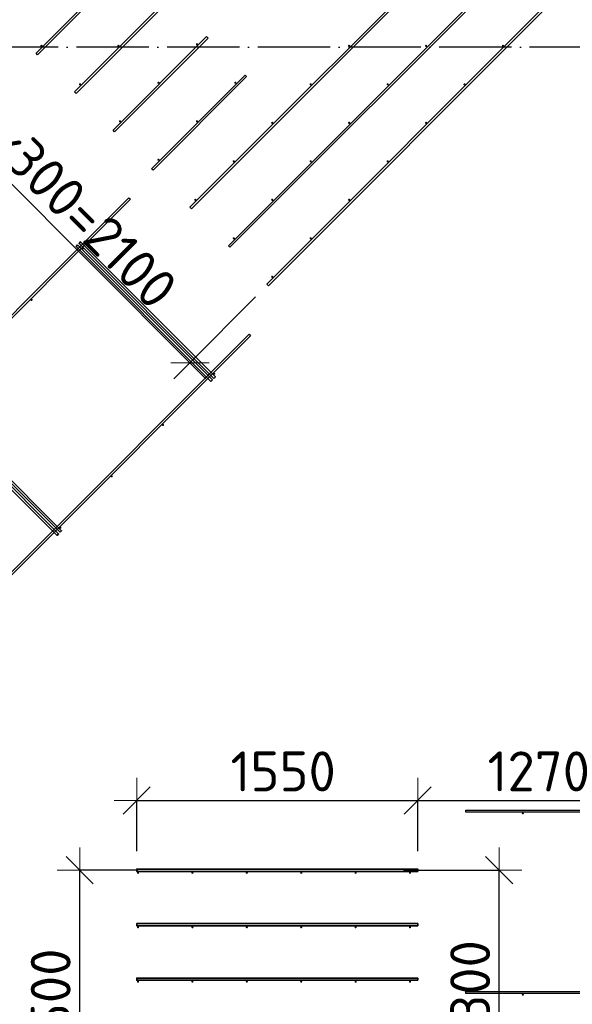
# Model space of a CAD drawing. Header units: millimetres. Extents: x -3483 to 105345, y -283423 to 72284.
# Tile 88 of 155: x 90434 to 93483, y 1425 to 6851. Entities that reach past the tile are written whole.
import ezdxf

# ---------------------------------------------------------------- set-up
doc = ezdxf.new("R2010")
doc.units = ezdxf.units.MM
doc.header["$PDMODE"] = 65
doc.linetypes.add('______11', pattern=[500, 400, -50, 0, -50])
doc.linetypes.add('______5', pattern=[1100, 800, -100, 100, -100])
doc.layers.add('Арм.стержн. Доп. арматура', color=180, linetype='Continuous', lineweight=35)
doc.layers.add('Размерная линия_ общее', color=7, linetype='Continuous', lineweight=13)
doc.layers.add('Арм.стержн. Фиксатор', color=7, linetype='Continuous', lineweight=35, true_color=0x501e0f)
doc.layers.add('Осевая линия_ общее', color=7, linetype='______5', lineweight=13, true_color=0xa0a0a0)
doc.styles.add('ISOCPEUR', font='ISOCPEUR')
doc.dimstyles.new('DIMSTYLE_4', dxfattribs={"dimtxt": 220, "dimasz": 250, "dimexe": 0, "dimexo": 0, "dimgap": 110, "dimtad": 2, "dimdec": 0, "dimrnd": 5, "dimzin": 12, "dimdsep": 46, "dimtxsty": 'ISOCPEUR', "dimblk1": 'ALL_ML_STRICH', "dimblk2": 'ALL_ML_STRICH', "dimsah": 1, "dimcen": 0, "dimclrd": 7, "dimclre": 256, "dimclrt": 7, "dimadec": 0, "dimazin": 0, "dimtfac": 1, "dimtdec": 0, "dimtix": 1, "dimtmove": 2, "dimatfit": 3, "dimfxl": 0, "dimtzin": 0, "dimlwd": 0, "dimlwe": -3, "dimarcsym": 0})

# ---------------------------------------------------------------- blocks, each defined once
blk = doc.blocks.new('ALL_ML_STRICH')
at = {"color": 0, "linetype": 'ByBlock', "lineweight": -2}
for p, q in [((0, -0.5), (0, 0.5)), ((-0.3, -0.3), (0.3, 0.3)), ((-1, 0), (0.5, 0))]:
    blk.add_line(p, q, dxfattribs=at)
blk = doc.blocks.new('*D658')
at = {"layer": 'DEFPOINTS', "color": 7, "linetype": 'Continuous', "lineweight": 13, "transparency": 33554687}
for p in [(90318.3, 6875.1), (89889, 6446.1), (91807, 5393.9)]:
    blk.add_point(p, dxfattribs=at)
at = {"layer": 'Размерная линия_ общее', "color": 253, "linetype": 'Continuous', "lineweight": -2, "true_color": 0xa0a0a0, "transparency": 33554687}
for p, q in [((90247.5, 6804.4), (89889, 6446.1)), ((91736.2, 5323.2), (91373.5, 4960.7))]:
    blk.add_line(p, q, dxfattribs=at)
at = {"layer": 'Размерная линия_ общее', "color": 7, "linetype": 'Continuous', "lineweight": -2, "transparency": 33554687}
blk.add_line((89889, 6446.1), (91373.5, 4960.7), dxfattribs=at)
at = {"layer": 'Размерная линия_ общее', "color": 7, "linetype": 'Continuous', "lineweight": 13, "transparency": 33554687, "xscale": 250, "yscale": 250, "zscale": 250}
for p, rotation in [((89889, 6446.1), 134.9818911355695), ((91373.5, 4960.7), 314.9818911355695)]:
    blk.add_blockref('ALL_ML_STRICH', p, dxfattribs=dict(at, rotation=rotation))
at = {"layer": 'Размерная линия_ общее', "color": 7, "linetype": 'Continuous', "lineweight": 13, "transparency": 33554687, "insert": (90301.3, 6415.6), "char_height": 220, "width": 11, "attachment_point": 1, "rotation": 314.9819, "line_spacing_factor": 0.60241, "style": 'ISOCPEUR'}
blk.add_mtext('7х300=2100', dxfattribs=at)
blk = doc.blocks.new('*D660')
at = {"layer": 'DEFPOINTS', "color": 7, "linetype": 'Continuous', "lineweight": 13, "transparency": 33554687}
for p in [(91187.1, 2164), (90765.5, 664), (91234.4, 664)]:
    blk.add_point(p, dxfattribs=at)
at = {"layer": 'Размерная линия_ общее', "color": 253, "linetype": 'Continuous', "lineweight": -2, "true_color": 0xa0a0a0, "transparency": 33554687}
for p, q in [((91087.1, 2164), (90765.5, 2164)), ((91134.4, 664), (90765.5, 664))]:
    blk.add_line(p, q, dxfattribs=at)
at = {"layer": 'Размерная линия_ общее', "color": 7, "linetype": 'Continuous', "lineweight": -2, "transparency": 33554687}
blk.add_line((90765.5, 664), (90765.5, 2164), dxfattribs=at)
at = {"layer": 'Размерная линия_ общее', "color": 7, "linetype": 'Continuous', "lineweight": 13, "transparency": 33554687, "xscale": 250, "yscale": 250, "zscale": 250}
for p, rotation in [((90765.5, 2164), 90), ((90765.5, 664), 270)]:
    blk.add_blockref('ALL_ML_STRICH', p, dxfattribs=dict(at, rotation=rotation))
at = {"layer": 'Размерная линия_ общее', "color": 7, "linetype": 'Continuous', "lineweight": 13, "transparency": 33554687, "insert": (90605.5, 1447), "char_height": 220, "width": 880, "attachment_point": 5, "rotation": 90, "style": 'ISOCPEUR'}
blk.add_mtext('\\A1;{1500}', dxfattribs=at)
blk = doc.blocks.new('*D661')
at = {"layer": 'DEFPOINTS', "color": 7, "linetype": 'Continuous', "lineweight": 13, "transparency": 33554687}
for p in [(92451.7, 2164), (91589.6, 664), (93079.5, 664)]:
    blk.add_point(p, dxfattribs=at)
at = {"layer": 'Размерная линия_ общее', "color": 253, "linetype": 'Continuous', "lineweight": -2, "true_color": 0xa0a0a0, "transparency": 33554687}
for p, q in [((92551.7, 2164), (93079.5, 2164)), ((91689.6, 664), (93079.5, 664))]:
    blk.add_line(p, q, dxfattribs=at)
at = {"layer": 'Размерная линия_ общее', "color": 7, "linetype": 'Continuous', "lineweight": -2, "transparency": 33554687}
blk.add_line((93079.5, 664), (93079.5, 2164), dxfattribs=at)
at = {"layer": 'Размерная линия_ общее', "color": 7, "linetype": 'Continuous', "lineweight": 13, "transparency": 33554687, "xscale": 250, "yscale": 250, "zscale": 250}
for p, rotation in [((93079.5, 2164), 90), ((93079.5, 664), 270)]:
    blk.add_blockref('ALL_ML_STRICH', p, dxfattribs=dict(at, rotation=rotation))
at = {"layer": 'Размерная линия_ общее', "color": 7, "linetype": 'Continuous', "lineweight": 13, "transparency": 33554687, "insert": (92809.5, 1040), "char_height": 220, "width": 11, "attachment_point": 1, "rotation": 90, "line_spacing_factor": 0.60241, "style": 'ISOCPEUR'}
blk.add_mtext('5х300', dxfattribs=at)
blk = doc.blocks.new('*D662')
at = {"layer": 'DEFPOINTS', "color": 7, "linetype": 'Continuous', "lineweight": 13, "transparency": 33554687}
for p in [(91080, 2548.9), (91080, 2170), (92630, 2170)]:
    blk.add_point(p, dxfattribs=at)
at = {"layer": 'Размерная линия_ общее', "color": 253, "linetype": 'Continuous', "lineweight": -2, "true_color": 0xa0a0a0, "transparency": 33554687}
for p, q in [((91080, 2270), (91080, 2548.9)), ((92630, 2270), (92630, 2548.9))]:
    blk.add_line(p, q, dxfattribs=at)
at = {"layer": 'Размерная линия_ общее', "color": 7, "linetype": 'Continuous', "lineweight": -2, "transparency": 33554687}
blk.add_line((91080, 2548.9), (92630, 2548.9), dxfattribs=at)
at = {"layer": 'Размерная линия_ общее', "color": 7, "linetype": 'Continuous', "lineweight": 13, "transparency": 33554687, "xscale": 250, "yscale": 250, "zscale": 250, "rotation": 180}
blk.add_blockref('ALL_ML_STRICH', (91080, 2548.9), dxfattribs=at)
at = {"layer": 'Размерная линия_ общее', "color": 7, "linetype": 'Continuous', "lineweight": 13, "transparency": 33554687, "xscale": 250, "yscale": 250, "zscale": 250}
blk.add_blockref('ALL_ML_STRICH', (92630, 2548.9), dxfattribs=at)
at = {"layer": 'Размерная линия_ общее', "color": 7, "linetype": 'Continuous', "lineweight": 13, "transparency": 33554687, "insert": (91888, 2708.9), "char_height": 220, "width": 880, "attachment_point": 5, "style": 'ISOCPEUR'}
blk.add_mtext('\\A1;{1550}', dxfattribs=at)
blk = doc.blocks.new('*D663')
at = {"layer": 'DEFPOINTS', "color": 7, "linetype": 'Continuous', "lineweight": 13, "transparency": 33554687}
for p in [(92630, 2548.9), (93900, 2390.8), (92630, 2170)]:
    blk.add_point(p, dxfattribs=at)
at = {"layer": 'Размерная линия_ общее', "color": 253, "linetype": 'Continuous', "lineweight": -2, "true_color": 0xa0a0a0, "transparency": 33554687}
for p, q in [((92630, 2270), (92630, 2548.9)), ((93900, 2548.9), (93900, 2548.9))]:
    blk.add_line(p, q, dxfattribs=at)
at = {"layer": 'Размерная линия_ общее', "color": 7, "linetype": 'Continuous', "lineweight": -2, "transparency": 33554687}
blk.add_line((92630, 2548.9), (93900, 2548.9), dxfattribs=at)
at = {"layer": 'Размерная линия_ общее', "color": 7, "linetype": 'Continuous', "lineweight": 13, "transparency": 33554687, "xscale": 250, "yscale": 250, "zscale": 250, "rotation": 180}
blk.add_blockref('ALL_ML_STRICH', (92630, 2548.9), dxfattribs=at)
at = {"layer": 'Размерная линия_ общее', "color": 7, "linetype": 'Continuous', "lineweight": 13, "transparency": 33554687, "xscale": 250, "yscale": 250, "zscale": 250}
blk.add_blockref('ALL_ML_STRICH', (93900, 2548.9), dxfattribs=at)
at = {"layer": 'Размерная линия_ общее', "color": 7, "linetype": 'Continuous', "lineweight": 13, "transparency": 33554687, "insert": (93298, 2708.9), "char_height": 220, "width": 880, "attachment_point": 5, "style": 'ISOCPEUR'}
blk.add_mtext('\\A1;{1270}', dxfattribs=at)

msp = doc.modelspace()

# ---------------------------------------------------------------- hatches: boundary and pattern name
at = {"layer": 'Арм.стержн. Доп. арматура', "linetype": 'Continuous', "lineweight": 35, "transparency": 33554687}
for points in [[(90560.9, 6707.3), (90560.5, 6709.5), (90559.2, 6711.5), (90557.2, 6712.8), (90554.9, 6713.3), (90552.6, 6712.8), (90550.7, 6711.5), (90549.4, 6709.5), (90548.9, 6707.3), (90549.4, 6705), (90550.7, 6703), (90552.6, 6701.7), (90554.9, 6701.3), (90557.2, 6701.7), (90559.2, 6703), (90560.5, 6705)], [(90985.2, 6707.3), (90984.7, 6709.5), (90983.4, 6711.5), (90981.5, 6712.8), (90979.2, 6713.3), (90976.9, 6712.8), (90974.9, 6711.5), (90973.6, 6709.5), (90973.2, 6707.3), (90973.6, 6705), (90974.9, 6703), (90976.9, 6701.7), (90979.2, 6701.3), (90981.5, 6701.7), (90983.4, 6703), (90984.7, 6705)], [(91418.3, 6716.1), (91417.8, 6718.4), (91416.5, 6720.3), (91414.6, 6721.6), (91412.3, 6722.1), (91410, 6721.6), (91408, 6720.3), (91406.7, 6718.4), (91406.3, 6716.1), (91406.7, 6713.8), (91408, 6711.8), (91410, 6710.5), (91412.3, 6710.1), (91414.6, 6710.5), (91416.5, 6711.8), (91417.8, 6713.8)], [(92258, 6707.3), (92257.5, 6709.5), (92256.2, 6711.5), (92254.3, 6712.8), (92252, 6713.3), (92249.7, 6712.8), (92247.7, 6711.5), (92246.4, 6709.5), (92246, 6707.3), (92246.4, 6705), (92247.7, 6703), (92249.7, 6701.7), (92252, 6701.3), (92254.3, 6701.7), (92256.2, 6703), (92257.5, 6705)], [(92682.2, 6707.3), (92681.8, 6709.5), (92680.5, 6711.5), (92678.5, 6712.8), (92676.2, 6713.3), (92673.9, 6712.8), (92672, 6711.5), (92670.7, 6709.5), (92670.2, 6707.3), (92670.7, 6705), (92672, 6703), (92673.9, 6701.7), (92676.2, 6701.3), (92678.5, 6701.7), (92680.5, 6703), (92681.8, 6705)], [(93106.5, 6707.3), (93106, 6709.5), (93104.7, 6711.5), (93102.8, 6712.8), (93100.5, 6713.3), (93098.2, 6712.8), (93096.3, 6711.5), (93095, 6709.5), (93094.5, 6707.3), (93095, 6705), (93096.3, 6703), (93098.2, 6701.7), (93100.5, 6701.3), (93102.8, 6701.7), (93104.7, 6703), (93106, 6705)], [(90773.1, 6495.1), (90772.6, 6497.4), (90771.3, 6499.4), (90769.3, 6500.7), (90767.1, 6501.1), (90764.8, 6500.7), (90762.8, 6499.4), (90761.5, 6497.4), (90761.1, 6495.1), (90761.5, 6492.8), (90762.8, 6490.9), (90764.8, 6489.6), (90767.1, 6489.1), (90769.3, 6489.6), (90771.3, 6490.9), (90772.6, 6492.8)], [(91206.2, 6504), (91205.7, 6506.3), (91204.4, 6508.2), (91202.4, 6509.5), (91200.2, 6510), (91197.9, 6509.5), (91195.9, 6508.2), (91194.6, 6506.3), (91194.2, 6504), (91194.6, 6501.7), (91195.9, 6499.7), (91197.9, 6498.4), (91200.2, 6498), (91202.4, 6498.4), (91204.4, 6499.7), (91205.7, 6501.7)], [(91630.4, 6504), (91630, 6506.3), (91628.7, 6508.2), (91626.7, 6509.5), (91624.4, 6510), (91622.1, 6509.5), (91620.2, 6508.2), (91618.9, 6506.3), (91618.4, 6504), (91618.9, 6501.7), (91620.2, 6499.7), (91622.1, 6498.4), (91624.4, 6498), (91626.7, 6498.4), (91628.7, 6499.7), (91630, 6501.7)], [(92045.8, 6495.1), (92045.4, 6497.4), (92044.1, 6499.4), (92042.1, 6500.7), (92039.8, 6501.1), (92037.5, 6500.7), (92035.6, 6499.4), (92034.3, 6497.4), (92033.8, 6495.1), (92034.3, 6492.8), (92035.6, 6490.9), (92037.5, 6489.6), (92039.8, 6489.1), (92042.1, 6489.6), (92044.1, 6490.9), (92045.4, 6492.8)], [(92470.1, 6495.1), (92469.6, 6497.4), (92468.3, 6499.4), (92466.4, 6500.7), (92464.1, 6501.1), (92461.8, 6500.7), (92459.9, 6499.4), (92458.6, 6497.4), (92458.1, 6495.1), (92458.6, 6492.8), (92459.9, 6490.9), (92461.8, 6489.6), (92464.1, 6489.1), (92466.4, 6489.6), (92468.3, 6490.9), (92469.6, 6492.8)], [(92894.4, 6495.1), (92893.9, 6497.4), (92892.6, 6499.4), (92890.7, 6500.7), (92888.4, 6501.1), (92886.1, 6500.7), (92884.1, 6499.4), (92882.8, 6497.4), (92882.4, 6495.1), (92882.8, 6492.8), (92884.1, 6490.9), (92886.1, 6489.6), (92888.4, 6489.1), (92890.7, 6489.6), (92892.6, 6490.9), (92893.9, 6492.8)], [(90994, 6291.8), (90993.6, 6294.1), (90992.3, 6296.1), (90990.3, 6297.4), (90988, 6297.8), (90985.7, 6297.4), (90983.8, 6296.1), (90982.5, 6294.1), (90982, 6291.8), (90982.5, 6289.5), (90983.8, 6287.6), (90985.7, 6286.3), (90988, 6285.8), (90990.3, 6286.3), (90992.3, 6287.6), (90993.6, 6289.5)], [(91418.3, 6291.8), (91417.8, 6294.1), (91416.5, 6296.1), (91414.6, 6297.4), (91412.3, 6297.8), (91410, 6297.4), (91408, 6296.1), (91406.7, 6294.1), (91406.3, 6291.8), (91406.7, 6289.5), (91408, 6287.6), (91410, 6286.3), (91412.3, 6285.8), (91414.6, 6286.3), (91416.5, 6287.6), (91417.8, 6289.5)], [(91833.7, 6283), (91833.3, 6285.3), (91832, 6287.2), (91830, 6288.5), (91827.7, 6289), (91825.4, 6288.5), (91823.5, 6287.2), (91822.2, 6285.3), (91821.7, 6283), (91822.2, 6280.7), (91823.5, 6278.7), (91825.4, 6277.4), (91827.7, 6277), (91830, 6277.4), (91832, 6278.7), (91833.3, 6280.7)], [(92258, 6283), (92257.5, 6285.3), (92256.2, 6287.2), (92254.3, 6288.5), (92252, 6289), (92249.7, 6288.5), (92247.7, 6287.2), (92246.4, 6285.3), (92246, 6283), (92246.4, 6280.7), (92247.7, 6278.7), (92249.7, 6277.4), (92252, 6277), (92254.3, 6277.4), (92256.2, 6278.7), (92257.5, 6280.7)], [(92682.2, 6283), (92681.8, 6285.3), (92680.5, 6287.2), (92678.5, 6288.5), (92676.2, 6289), (92673.9, 6288.5), (92672, 6287.2), (92670.7, 6285.3), (92670.2, 6283), (92670.7, 6280.7), (92672, 6278.7), (92673.9, 6277.4), (92676.2, 6277), (92678.5, 6277.4), (92680.5, 6278.7), (92681.8, 6280.7)], [(91206.2, 6079.7), (91205.7, 6082), (91204.4, 6083.9), (91202.4, 6085.2), (91200.2, 6085.7), (91197.9, 6085.2), (91195.9, 6083.9), (91194.6, 6082), (91194.2, 6079.7), (91194.6, 6077.4), (91195.9, 6075.5), (91197.9, 6074.2), (91200.2, 6073.7), (91202.4, 6074.2), (91204.4, 6075.5), (91205.7, 6077.4)], [(91621.6, 6070.9), (91621.1, 6073.2), (91619.8, 6075.1), (91617.9, 6076.4), (91615.6, 6076.9), (91613.3, 6076.4), (91611.3, 6075.1), (91610, 6073.2), (91609.6, 6070.9), (91610, 6068.6), (91611.3, 6066.6), (91613.3, 6065.3), (91615.6, 6064.9), (91617.9, 6065.3), (91619.8, 6066.6), (91621.1, 6068.6)], [(92045.8, 6070.9), (92045.4, 6073.2), (92044.1, 6075.1), (92042.1, 6076.4), (92039.8, 6076.9), (92037.5, 6076.4), (92035.6, 6075.1), (92034.3, 6073.2), (92033.8, 6070.9), (92034.3, 6068.6), (92035.6, 6066.6), (92037.5, 6065.3), (92039.8, 6064.9), (92042.1, 6065.3), (92044.1, 6066.6), (92045.4, 6068.6)], [(92470.1, 6070.9), (92469.6, 6073.2), (92468.3, 6075.1), (92466.4, 6076.4), (92464.1, 6076.9), (92461.8, 6076.4), (92459.9, 6075.1), (92458.6, 6073.2), (92458.1, 6070.9), (92458.6, 6068.6), (92459.9, 6066.6), (92461.8, 6065.3), (92464.1, 6064.9), (92466.4, 6065.3), (92468.3, 6066.6), (92469.6, 6068.6)], [(91409.4, 5858.7), (91409, 5861), (91407.7, 5863), (91405.7, 5864.3), (91403.4, 5864.7), (91401.2, 5864.3), (91399.2, 5863), (91397.9, 5861), (91397.4, 5858.7), (91397.9, 5856.4), (91399.2, 5854.5), (91401.2, 5853.2), (91403.4, 5852.7), (91405.7, 5853.2), (91407.7, 5854.5), (91409, 5856.4)], [(91833.7, 5858.7), (91833.3, 5861), (91832, 5863), (91830, 5864.3), (91827.7, 5864.7), (91825.4, 5864.3), (91823.5, 5863), (91822.2, 5861), (91821.7, 5858.7), (91822.2, 5856.4), (91823.5, 5854.5), (91825.4, 5853.2), (91827.7, 5852.7), (91830, 5853.2), (91832, 5854.5), (91833.3, 5856.4)], [(92258, 5858.7), (92257.5, 5861), (92256.2, 5863), (92254.3, 5864.3), (92252, 5864.7), (92249.7, 5864.3), (92247.7, 5863), (92246.4, 5861), (92246, 5858.7), (92246.4, 5856.4), (92247.7, 5854.5), (92249.7, 5853.2), (92252, 5852.7), (92254.3, 5853.2), (92256.2, 5854.5), (92257.5, 5856.4)], [(91621.6, 5646.6), (91621.1, 5648.9), (91619.8, 5650.8), (91617.9, 5652.1), (91615.6, 5652.6), (91613.3, 5652.1), (91611.3, 5650.8), (91610, 5648.9), (91609.6, 5646.6), (91610, 5644.3), (91611.3, 5642.3), (91613.3, 5641), (91615.6, 5640.6), (91617.9, 5641), (91619.8, 5642.3), (91621.1, 5644.3)], [(92045.8, 5646.6), (92045.4, 5648.9), (92044.1, 5650.8), (92042.1, 5652.1), (92039.8, 5652.6), (92037.5, 5652.1), (92035.6, 5650.8), (92034.3, 5648.9), (92033.8, 5646.6), (92034.3, 5644.3), (92035.6, 5642.3), (92037.5, 5641), (92039.8, 5640.6), (92042.1, 5641), (92044.1, 5642.3), (92045.4, 5644.3)], [(91833.7, 5434.5), (91833.3, 5436.8), (91832, 5438.7), (91830, 5440), (91827.7, 5440.5), (91825.4, 5440), (91823.5, 5438.7), (91822.2, 5436.8), (91821.7, 5434.5), (91822.2, 5432.2), (91823.5, 5430.2), (91825.4, 5428.9), (91827.7, 5428.5), (91830, 5428.9), (91832, 5430.2), (91833.3, 5432.2)], [(91093.5, 2150), (91093, 2152.3), (91091.7, 2154.2), (91089.8, 2155.5), (91087.5, 2156), (91085.2, 2155.5), (91083.3, 2154.2), (91082, 2152.3), (91081.5, 2150), (91082, 2147.7), (91083.3, 2145.8), (91085.2, 2144.5), (91087.5, 2144), (91089.8, 2144.5), (91091.7, 2145.8), (91093, 2147.7)], [(91393.5, 2150), (91393, 2152.3), (91391.7, 2154.2), (91389.8, 2155.5), (91387.5, 2156), (91385.2, 2155.5), (91383.3, 2154.2), (91382, 2152.3), (91381.5, 2150), (91382, 2147.7), (91383.3, 2145.8), (91385.2, 2144.5), (91387.5, 2144), (91389.8, 2144.5), (91391.7, 2145.8), (91393, 2147.7)], [(91693.5, 2150), (91693, 2152.3), (91691.7, 2154.2), (91689.8, 2155.5), (91687.5, 2156), (91685.2, 2155.5), (91683.3, 2154.2), (91682, 2152.3), (91681.5, 2150), (91682, 2147.7), (91683.3, 2145.8), (91685.2, 2144.5), (91687.5, 2144), (91689.8, 2144.5), (91691.7, 2145.8), (91693, 2147.7)], [(91993.5, 2150), (91993, 2152.3), (91991.7, 2154.2), (91989.8, 2155.5), (91987.5, 2156), (91985.2, 2155.5), (91983.3, 2154.2), (91982, 2152.3), (91981.5, 2150), (91982, 2147.7), (91983.3, 2145.8), (91985.2, 2144.5), (91987.5, 2144), (91989.8, 2144.5), (91991.7, 2145.8), (91993, 2147.7)], [(92293.5, 2150), (92293, 2152.3), (92291.7, 2154.2), (92289.8, 2155.5), (92287.5, 2156), (92285.2, 2155.5), (92283.3, 2154.2), (92282, 2152.3), (92281.5, 2150), (92282, 2147.7), (92283.3, 2145.8), (92285.2, 2144.5), (92287.5, 2144), (92289.8, 2144.5), (92291.7, 2145.8), (92293, 2147.7)], [(92593.5, 2150), (92593, 2152.3), (92591.7, 2154.2), (92589.8, 2155.5), (92587.5, 2156), (92585.2, 2155.5), (92583.3, 2154.2), (92582, 2152.3), (92581.5, 2150), (92582, 2147.7), (92583.3, 2145.8), (92585.2, 2144.5), (92587.5, 2144), (92589.8, 2144.5), (92591.7, 2145.8), (92593, 2147.7)], [(91093.5, 1850), (91093, 1852.3), (91091.7, 1854.2), (91089.8, 1855.5), (91087.5, 1856), (91085.2, 1855.5), (91083.3, 1854.2), (91082, 1852.3), (91081.5, 1850), (91082, 1847.7), (91083.3, 1845.8), (91085.2, 1844.5), (91087.5, 1844), (91089.8, 1844.5), (91091.7, 1845.8), (91093, 1847.7)], [(91393.5, 1850), (91393, 1852.3), (91391.7, 1854.2), (91389.8, 1855.5), (91387.5, 1856), (91385.2, 1855.5), (91383.3, 1854.2), (91382, 1852.3), (91381.5, 1850), (91382, 1847.7), (91383.3, 1845.8), (91385.2, 1844.5), (91387.5, 1844), (91389.8, 1844.5), (91391.7, 1845.8), (91393, 1847.7)], [(91693.5, 1850), (91693, 1852.3), (91691.7, 1854.2), (91689.8, 1855.5), (91687.5, 1856), (91685.2, 1855.5), (91683.3, 1854.2), (91682, 1852.3), (91681.5, 1850), (91682, 1847.7), (91683.3, 1845.8), (91685.2, 1844.5), (91687.5, 1844), (91689.8, 1844.5), (91691.7, 1845.8), (91693, 1847.7)], [(91993.5, 1850), (91993, 1852.3), (91991.7, 1854.2), (91989.8, 1855.5), (91987.5, 1856), (91985.2, 1855.5), (91983.3, 1854.2), (91982, 1852.3), (91981.5, 1850), (91982, 1847.7), (91983.3, 1845.8), (91985.2, 1844.5), (91987.5, 1844), (91989.8, 1844.5), (91991.7, 1845.8), (91993, 1847.7)], [(92293.5, 1850), (92293, 1852.3), (92291.7, 1854.2), (92289.8, 1855.5), (92287.5, 1856), (92285.2, 1855.5), (92283.3, 1854.2), (92282, 1852.3), (92281.5, 1850), (92282, 1847.7), (92283.3, 1845.8), (92285.2, 1844.5), (92287.5, 1844), (92289.8, 1844.5), (92291.7, 1845.8), (92293, 1847.7)], [(92593.5, 1850), (92593, 1852.3), (92591.7, 1854.2), (92589.8, 1855.5), (92587.5, 1856), (92585.2, 1855.5), (92583.3, 1854.2), (92582, 1852.3), (92581.5, 1850), (92582, 1847.7), (92583.3, 1845.8), (92585.2, 1844.5), (92587.5, 1844), (92589.8, 1844.5), (92591.7, 1845.8), (92593, 1847.7)], [(91093.5, 1550), (91093, 1552.3), (91091.7, 1554.2), (91089.8, 1555.5), (91087.5, 1556), (91085.2, 1555.5), (91083.3, 1554.2), (91082, 1552.3), (91081.5, 1550), (91082, 1547.7), (91083.3, 1545.8), (91085.2, 1544.5), (91087.5, 1544), (91089.8, 1544.5), (91091.7, 1545.8), (91093, 1547.7)], [(91393.5, 1550), (91393, 1552.3), (91391.7, 1554.2), (91389.8, 1555.5), (91387.5, 1556), (91385.2, 1555.5), (91383.3, 1554.2), (91382, 1552.3), (91381.5, 1550), (91382, 1547.7), (91383.3, 1545.8), (91385.2, 1544.5), (91387.5, 1544), (91389.8, 1544.5), (91391.7, 1545.8), (91393, 1547.7)], [(91693.5, 1550), (91693, 1552.3), (91691.7, 1554.2), (91689.8, 1555.5), (91687.5, 1556), (91685.2, 1555.5), (91683.3, 1554.2), (91682, 1552.3), (91681.5, 1550), (91682, 1547.7), (91683.3, 1545.8), (91685.2, 1544.5), (91687.5, 1544), (91689.8, 1544.5), (91691.7, 1545.8), (91693, 1547.7)], [(91993.5, 1550), (91993, 1552.3), (91991.7, 1554.2), (91989.8, 1555.5), (91987.5, 1556), (91985.2, 1555.5), (91983.3, 1554.2), (91982, 1552.3), (91981.5, 1550), (91982, 1547.7), (91983.3, 1545.8), (91985.2, 1544.5), (91987.5, 1544), (91989.8, 1544.5), (91991.7, 1545.8), (91993, 1547.7)], [(92293.5, 1550), (92293, 1552.3), (92291.7, 1554.2), (92289.8, 1555.5), (92287.5, 1556), (92285.2, 1555.5), (92283.3, 1554.2), (92282, 1552.3), (92281.5, 1550), (92282, 1547.7), (92283.3, 1545.8), (92285.2, 1544.5), (92287.5, 1544), (92289.8, 1544.5), (92291.7, 1545.8), (92293, 1547.7)], [(92593.5, 1550), (92593, 1552.3), (92591.7, 1554.2), (92589.8, 1555.5), (92587.5, 1556), (92585.2, 1555.5), (92583.3, 1554.2), (92582, 1552.3), (92581.5, 1550), (92582, 1547.7), (92583.3, 1545.8), (92585.2, 1544.5), (92587.5, 1544), (92589.8, 1544.5), (92591.7, 1545.8), (92593, 1547.7)]]:
    msp.add_hatch(color=22, dxfattribs=at).paths.add_polyline_path(points)
at = {"layer": 'Арм.стержн. Фиксатор', "linetype": 'Continuous', "lineweight": 35, "transparency": 33554687}
for points in [[(90788.7, 5589.8), (90788.2, 5592.1), (90786.9, 5594.1), (90785, 5595.4), (90782.7, 5595.8), (90780.4, 5595.4), (90778.4, 5594.1), (90777.1, 5592.1), (90776.7, 5589.8), (90777.1, 5587.5), (90778.4, 5585.6), (90780.4, 5584.3), (90782.7, 5583.8), (90785, 5584.3), (90786.9, 5585.6), (90788.2, 5587.5)], [(90505.8, 5307), (90505.4, 5309.3), (90504.1, 5311.2), (90502.1, 5312.5), (90499.8, 5313), (90497.5, 5312.5), (90495.6, 5311.2), (90494.3, 5309.3), (90493.8, 5307), (90494.3, 5304.7), (90495.6, 5302.7), (90497.5, 5301.4), (90499.8, 5301), (90502.1, 5301.4), (90504.1, 5302.7), (90505.4, 5304.7)], [(91513.5, 4900.4), (91513, 4902.7), (91511.7, 4904.6), (91509.7, 4905.9), (91507.5, 4906.4), (91505.2, 4905.9), (91503.2, 4904.6), (91501.9, 4902.7), (91501.5, 4900.4), (91501.9, 4898.1), (91503.2, 4896.1), (91505.2, 4894.8), (91507.5, 4894.4), (91509.7, 4894.8), (91511.7, 4896.1), (91513, 4898.1)], [(91230.6, 4617.5), (91230.2, 4619.8), (91228.9, 4621.8), (91226.9, 4623.1), (91224.6, 4623.5), (91222.3, 4623.1), (91220.4, 4621.8), (91219.1, 4619.8), (91218.6, 4617.5), (91219.1, 4615.3), (91220.4, 4613.3), (91222.3, 4612), (91224.6, 4611.5), (91226.9, 4612), (91228.9, 4613.3), (91230.2, 4615.3)], [(90947.8, 4334.7), (90947.3, 4337), (90946, 4338.9), (90944.1, 4340.2), (90941.8, 4340.7), (90939.5, 4340.2), (90937.5, 4338.9), (90936.2, 4337), (90935.8, 4334.7), (90936.2, 4332.4), (90937.5, 4330.5), (90939.5, 4329.2), (90941.8, 4328.7), (90944.1, 4329.2), (90946, 4330.5), (90947.3, 4332.4)], [(90664.9, 4051.9), (90664.5, 4054.2), (90663.2, 4056.1), (90661.2, 4057.4), (90658.9, 4057.9), (90656.6, 4057.4), (90654.7, 4056.1), (90653.4, 4054.2), (90652.9, 4051.9), (90653.4, 4049.6), (90654.7, 4047.6), (90656.6, 4046.3), (90658.9, 4045.9), (90661.2, 4046.3), (90663.2, 4047.6), (90664.5, 4049.6)], [(93216, 2478), (93215.5, 2480.3), (93214.2, 2482.2), (93212.3, 2483.5), (93210, 2484), (93207.7, 2483.5), (93205.8, 2482.2), (93204.5, 2480.3), (93204, 2478), (93204.5, 2475.7), (93205.8, 2473.8), (93207.7, 2472.5), (93210, 2472), (93212.3, 2472.5), (93214.2, 2473.8), (93215.5, 2475.7)], [(93216, 1478), (93215.5, 1480.3), (93214.2, 1482.2), (93212.3, 1483.5), (93210, 1484), (93207.7, 1483.5), (93205.8, 1482.2), (93204.5, 1480.3), (93204, 1478), (93204.5, 1475.7), (93205.8, 1473.8), (93207.7, 1472.5), (93210, 1472), (93212.3, 1472.5), (93214.2, 1473.8), (93215.5, 1475.7)]]:
    msp.add_hatch(color=22, dxfattribs=at).paths.add_polyline_path(points)

# ---------------------------------------------------------------- linework, layer by layer
at = {"layer": 'Арм.стержн. Доп. арматура', "color": 22, "linetype": 'Continuous', "lineweight": 25, "transparency": 33554687}
for points in [[(92089.3, 8213.4), (90533.7, 6657.8), (90525.2, 6666.2), (92080.9, 8221.9), (92089.3, 8213.4)], [(92089.3, 8213.4), (90533.7, 6657.8), (90525.2, 6666.2), (92080.9, 8221.9), (92089.3, 8213.4)], [(92301.5, 8001.3), (90745.8, 6445.6), (90737.4, 6454.1), (92293, 8009.7), (92301.5, 8001.3)], [(92301.5, 8001.3), (90745.8, 6445.6), (90737.4, 6454.1), (92293, 8009.7), (92301.5, 8001.3)], [(92937.9, 7364.9), (91382.2, 5809.2), (91373.7, 5817.7), (92929.4, 7373.3), (92937.9, 7364.9)], [(92937.9, 7364.9), (91382.2, 5809.2), (91373.7, 5817.7), (92929.4, 7373.3), (92937.9, 7364.9)], [(93150, 7152.7), (91594.4, 5597.1), (91585.9, 5605.6), (93141.5, 7161.2), (93150, 7152.7)], [(93150, 7152.7), (91594.4, 5597.1), (91585.9, 5605.6), (93141.5, 7161.2), (93150, 7152.7)], [(93362.1, 6940.6), (91806.5, 5385), (91798, 5393.4), (93353.6, 6949.1), (93362.1, 6940.6)], [(93362.1, 6940.6), (91806.5, 5385), (91798, 5393.4), (93353.6, 6949.1), (93362.1, 6940.6)], [(91474.2, 6749.7), (90958, 6233.5), (90949.5, 6242), (91465.7, 6758.2), (91474.2, 6749.7)], [(91474.2, 6749.7), (90958, 6233.5), (90949.5, 6242), (91465.7, 6758.2), (91474.2, 6749.7)], [(91686.3, 6537.5), (91170.1, 6021.4), (91161.6, 6029.8), (91677.8, 6546), (91686.3, 6537.5)], [(91686.3, 6537.5), (91170.1, 6021.4), (91161.6, 6029.8), (91677.8, 6546), (91686.3, 6537.5)]]:
    msp.add_lwpolyline(points, dxfattribs=at)
at = {"layer": 'Арм.стержн. Доп. арматура', "color": 22, "linetype": 'Continuous', "lineweight": 35, "transparency": 33554687}
for points in [[(92630, 2158), (91080, 2158), (91080, 2170), (92630, 2170), (92630, 2158)], [(92630, 2158), (91080, 2158), (91080, 2170), (92630, 2170), (92630, 2158)], [(92630, 1858), (91080, 1858), (91080, 1870), (92630, 1870), (92630, 1858)], [(92630, 1858), (91080, 1858), (91080, 1870), (92630, 1870), (92630, 1858)], [(92630, 1558), (91080, 1558), (91080, 1570), (92630, 1570), (92630, 1558)], [(92630, 1558), (91080, 1558), (91080, 1570), (92630, 1570), (92630, 1558)]]:
    msp.add_lwpolyline(points, dxfattribs=at)
at = {"layer": 'Арм.стержн. Фиксатор', "color": 22, "linetype": 'Continuous', "lineweight": 25, "transparency": 33554687}
for points in [[(87318.6, 2151.2), (91037.3, 5870), (91045.8, 5861.5), (87327.1, 2142.7), (87318.6, 2151.2)], [(87318.6, 2151.2), (91037.3, 5870), (91045.8, 5861.5), (87327.1, 2142.7), (87318.6, 2151.2)], [(88025.7, 1444.1), (91699.9, 5118.3), (91708.4, 5109.9), (88034.2, 1435.6), (88025.7, 1444.1)], [(88025.7, 1444.1), (91699.9, 5118.3), (91708.4, 5109.9), (88034.2, 1435.6), (88025.7, 1444.1)], [(92895.8, 2496), (105120, 2496), (105120, 2484), (92895.8, 2484), (92895.8, 2496)], [(92895.8, 2496), (105120, 2496), (105120, 2484), (92895.8, 2484), (92895.8, 2496)], [(92895.8, 1496), (105120, 1496), (105120, 1484), (92895.8, 1484), (92895.8, 1496)], [(92895.8, 1496), (105120, 1496), (105120, 1484), (92895.8, 1484), (92895.8, 1496)]]:
    msp.add_lwpolyline(points, dxfattribs=at)
at = {"layer": 'Арм.стержн. Фиксатор', "color": 22, "linetype": 'Continuous', "lineweight": 35, "transparency": 33554687}
for points in [[(90753.7, 5610.2), (91497.6, 4866.3), (91489.1, 4857.8), (90745.2, 5601.7), (90753.7, 5610.2)], [(91505.9, 4874.9), (90762, 5618.9), (90770.5, 5627.3), (91514.4, 4883.4), (91505.9, 4874.9)], [(90657.4, 4026.4), (89913.5, 4770.3), (89922, 4778.8), (90665.9, 4034.9), (90657.4, 4026.4)], [(89905.2, 4761.7), (90649.1, 4017.8), (90640.6, 4009.3), (89896.7, 4753.2), (89905.2, 4761.7)]]:
    msp.add_lwpolyline(points, dxfattribs=at)
at = {"layer": 'Осевая линия_ общее', "color": 253, "linetype": '______11', "lineweight": -3, "true_color": 0xa0a0a0, "transparency": 33554687}
msp.add_line((105150, 6700), (77142.2, 6700), dxfattribs=at)

# ---------------------------------------------------------------- dimensions: what is measured, and where the dimension line sits
at = {"layer": 'Размерная линия_ общее', "color": 7, "linetype": 'Continuous', "lineweight": 13, "transparency": 33554687}
for base, p1, p2, angle, text, picture, middle in [((91373.5, 4960.7), (90247.5, 6804.4), (91736.2, 5323.2), 314.9819, '7х300=2100', '*D658', (90709.1, 5781.2)), ((93079.5, 2164), (91689.6, 664), (92551.7, 2164), 90, '5х300', '*D661', (92969.5, 1414))]:
    dim = msp.add_linear_dim(base=base, p1=p1, p2=p2, angle=angle, text=text, dimstyle='DIMSTYLE_4', override={"dimpost": '<>', "dimclrd": 7, "dimclre": 253, "dimclrt": 7, "dimlwd": 0, "dimlwe": 65533}, dxfattribs=at)
    dim.commit()
    dim.dimension.update_dxf_attribs({"geometry": picture, "text_midpoint": middle, "dimtype": 160})
for base, p1, p2, picture, middle in [((92630, 2548.9), (91080, 2270), (92630, 2270), '*D662', (91888, 2708.9)), ((93900, 2548.9), (92630, 2270), (93900, 2548.9), '*D663', (93298, 2708.9))]:
    dim = msp.add_linear_dim(base=base, p1=p1, p2=p2, dimstyle='DIMSTYLE_4', override={"dimpost": '<>', "dimclrd": 7, "dimclre": 253, "dimclrt": 7, "dimlwd": 0, "dimlwe": 65533}, dxfattribs=at)
    dim.commit()
    dim.dimension.update_dxf_attribs({"geometry": picture, "text_midpoint": middle, "dimtype": 160})
dim = msp.add_linear_dim(base=(90765.5, 2164), p1=(91134.4, 664), p2=(91087.1, 2164), angle=90, dimstyle='DIMSTYLE_4', override={"dimpost": '<>', "dimclrd": 7, "dimclre": 253, "dimclrt": 7, "dimlwd": 0, "dimlwe": 65533}, dxfattribs=at)
dim.commit()
dim.dimension.update_dxf_attribs({"geometry": '*D660', "text_midpoint": (90605.5, 1447), "dimtype": 160})

doc.saveas('drawing.dxf')
